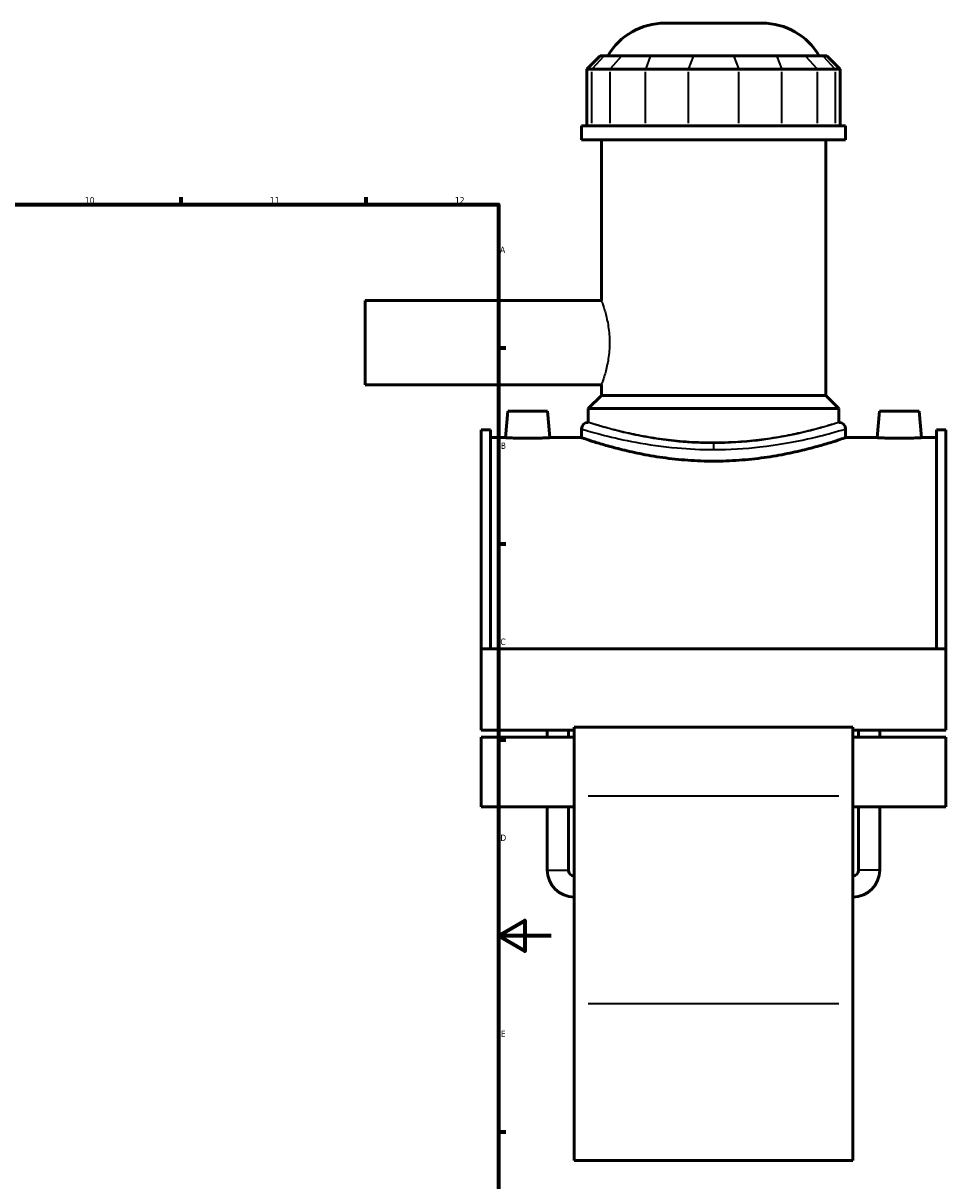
# Model space of a CAD drawing. Header units: millimetres. Extents: x -270 to 990, y -132 to 1203.
# Tile 6 of 7: x 641 to 990, y 204 to 643. Entities that reach past the tile are written whole.
import ezdxf

# ---------------------------------------------------------------- set-up
doc = ezdxf.new("R2010")
doc.units = ezdxf.units.MM
for name, color, linetype, lineweight in [('Border (ANSI)', 7, 'Continuous', 70), ('Visible (ANSI)', 7, 'Continuous', 50), ('Visible Narrow (ANSI)', 7, 'Continuous', 35)]:
    doc.layers.add(name, color=color, linetype=linetype, lineweight=lineweight)
doc.styles.add('Note Text (ANSI)', font='tahoma.ttf')

# ---------------------------------------------------------------- blocks, each defined once
blk = doc.blocks.new('Borders Default Border')
at = {"layer": 'Border (ANSI)'}
for p, q in [((700.83, 574), (700.83, 576.8)), ((770.92, 574), (770.92, 576.8)), ((821, 519.75), (823.8, 519.75)), ((821, 445.5), (823.8, 445.5)), ((821, 371.25), (823.8, 371.25)), ((821, 222.75), (823.8, 222.75))]:
    blk.add_line(p, q, dxfattribs=at)
at = {"layer": 'Border (ANSI)', "flags": 128}
for points in [[(20, 20), (20, 574), (821, 574), (821, 20), (20, 20)], [(841, 297), (821, 297), (831, 302.77), (831, 291.23), (821, 297)]]:
    blk.add_lwpolyline(points, dxfattribs=at)
at = {"layer": 'Border (ANSI)', "color": 5, "true_color": 0x0000ff, "char_height": 2.4, "attachment_point": 7, "style": 'Note Text (ANSI)'}
for s, insert in [('10', (664.35, 574.35)), ('11', (734.43, 574.4)), ('12', (804.52, 574.4)), ('A', (821.58, 555.68)), ('B', (821.87, 481.43)), ('C', (821.71, 407.13)), ('D', (821.72, 332.93)), ('E', (821.91, 258.68))]:
    blk.add_mtext(s, dxfattribs=dict(at, insert=insert))

msp = doc.modelspace()

# ---------------------------------------------------------------- linework, layer by layer
at = {"layer": 'Visible (ANSI)'}
for p, q in [((884.03, 642.68), (920.86, 642.68)), ((859.51, 630.29), (854.51, 625.29)), ((859.51, 630.29), (861.03, 630.29)), ((867.75, 630.29), (861.03, 630.29)), ((867.75, 630.29), (878.57, 630.29)), ((894.79, 630.29), (878.57, 630.29)), ((894.79, 630.29), (910.1, 630.29)), ((926.32, 630.29), (910.1, 630.29)), ((926.32, 630.29), (937.15, 630.29)), ((943.87, 630.29), (937.15, 630.29)), ((943.87, 630.29), (945.39, 630.29)), ((945.39, 630.29), (950.39, 625.29)), ((856.41, 625.29), (854.51, 625.29)), ((854.51, 625.29), (854.51, 603.74)), ((856.41, 625.29), (863.13, 625.29)), ((876.66, 625.29), (863.13, 625.29)), ((876.66, 625.29), (892.88, 625.29)), ((912.01, 625.29), (892.88, 625.29)), ((912.01, 625.29), (928.24, 625.29)), ((941.77, 625.29), (928.24, 625.29)), ((941.77, 625.29), (948.48, 625.29)), ((950.39, 625.29), (948.48, 625.29)), ((950.39, 625.29), (950.39, 603.74)), ((952.45, 603.74), (852.45, 603.74)), ((852.45, 598.43), (852.45, 603.74)), ((952.45, 598.43), (952.45, 603.74)), ((952.45, 598.43), (852.45, 598.43)), ((859.95, 537.68), (859.95, 598.43)), ((944.95, 501.68), (944.95, 598.43)), ((770.45, 537.68), (770.45, 505.68)), ((859.95, 537.68), (770.45, 537.68)), ((859.95, 505.68), (770.45, 505.68)), ((859.95, 501.68), (859.95, 505.68)), ((859.95, 501.68), (854.95, 496.68)), ((944.95, 501.68), (859.95, 501.68)), ((944.95, 501.68), (949.95, 496.68)), ((824.55, 495.68), (823.67, 485.68)), ((839.55, 495.68), (824.55, 495.68)), ((839.55, 495.68), (840.42, 485.68)), ((949.95, 496.68), (854.95, 496.68)), ((854.95, 491.48), (854.95, 496.68)), ((949.95, 491.48), (949.95, 496.68)), ((965.35, 495.68), (964.47, 485.68)), ((965.35, 495.68), (980.35, 495.68)), ((980.35, 495.68), (981.22, 485.68)), ((814.45, 488.58), (814.45, 405.65)), ((814.45, 488.58), (817.97, 488.58)), ((817.97, 405.65), (817.97, 488.58)), ((852.45, 488.98), (852.45, 485.68)), ((952.45, 488.98), (952.45, 485.68)), ((986.93, 405.65), (986.93, 488.58)), ((986.93, 488.58), (990.45, 488.58)), ((990.45, 488.58), (990.45, 405.65)), ((823.67, 485.68), (817.97, 485.68)), ((852.45, 485.68), (840.42, 485.68)), ((964.47, 485.68), (952.45, 485.68)), ((986.93, 485.68), (981.22, 485.68)), ((814.45, 405.65), (814.45, 374.89)), ((990.45, 405.65), (814.45, 405.65)), ((990.45, 374.89), (990.45, 405.65)), ((849.65, 374.89), (814.45, 374.89)), ((839.49, 372.21), (839.49, 374.89)), ((847.49, 372.21), (847.49, 374.89)), ((849.65, 375.96), (849.65, 349.91)), ((955.25, 375.96), (849.65, 375.96)), ((955.25, 349.91), (955.25, 375.96)), ((990.45, 374.89), (955.25, 374.89)), ((957.41, 372.21), (957.41, 374.89)), ((965.41, 372.21), (965.41, 374.89)), ((814.45, 372.21), (814.45, 345.86)), ((849.65, 372.21), (814.45, 372.21)), ((990.45, 372.21), (955.25, 372.21)), ((990.45, 345.86), (990.45, 372.21)), ((849.65, 271.28), (849.65, 349.91)), ((955.25, 349.91), (955.25, 271.28)), ((849.65, 345.86), (814.45, 345.86)), ((839.49, 321.84), (839.49, 345.86)), ((847.49, 321.84), (847.49, 345.86)), ((990.45, 345.86), (955.25, 345.86)), ((957.41, 321.84), (957.41, 345.86)), ((965.41, 321.84), (965.41, 345.86)), ((849.65, 271.28), (849.65, 211.93)), ((955.25, 211.93), (955.25, 271.28)), ((955.25, 211.93), (849.65, 211.93))]:
    msp.add_line(p, q, dxfattribs=at)
for centre, radius, start, end in [((884.03, 617.68), 25, 90, 149.7085), ((920.86, 617.68), 25, 30.2915, 90), ((854.95, 488.98), 2.5, 90, 180), ((949.95, 488.98), 2.5, 0, 90), ((849.65, 321.84), 10.16, 180, 270), ((849.65, 321.84), 2.16, 180, 270), ((955.25, 321.84), 10.16, 270, 0), ((955.25, 321.84), 2.16, 270, 0)]:
    msp.add_arc(centre, radius, start, end, dxfattribs=at)
for points, knots in [([(832.05, 485.43), (830.99, 485.43), (829.87, 485.45), (827.81, 485.49), (826.86, 485.53), (825.38, 485.59), (824.74, 485.62), (823.88, 485.66), (823.67, 485.68), (823.67, 485.68)], [2.527582, 2.527582, 2.527582, 2.527582, 2.843621, 2.843621, 3.15966, 3.15966, 3.475517, 3.475517, 3.791373, 3.791373, 3.791373, 3.791373]), ([(840.42, 485.68), (840.42, 485.68), (840.21, 485.66), (839.36, 485.62), (838.72, 485.59), (837.23, 485.53), (836.29, 485.49), (834.22, 485.45), (833.1, 485.43), (832.05, 485.43)], [6.318954, 6.318954, 6.318954, 6.318954, 6.63481, 6.63481, 6.950667, 6.950667, 7.266706, 7.266706, 7.582745, 7.582745, 7.582745, 7.582745]), ([(902.45, 476.78), (899.28, 476.78), (896.01, 476.9), (889.53, 477.36), (886.32, 477.7), (880.17, 478.56), (877.22, 479.08), (871.79, 480.17), (869.3, 480.75), (864.89, 481.86), (862.82, 482.43), (859.15, 483.49), (857.56, 483.99), (855, 484.81), (854.03, 485.14), (852.75, 485.57), (852.45, 485.68), (852.45, 485.68)], [0, 0, 0, 0, 0.95047, 0.95047, 1.900939, 1.900939, 2.851409, 2.851409, 3.801879, 3.801879, 4.751839, 4.751839, 5.7018, 5.7018, 6.651761, 6.651761, 7.601722, 7.601722, 7.601722, 7.601722]), ([(952.45, 485.68), (952.45, 485.68), (952.14, 485.57), (950.86, 485.14), (949.89, 484.81), (947.33, 483.99), (945.74, 483.49), (942.08, 482.43), (940.01, 481.86), (935.6, 480.75), (933.11, 480.17), (927.67, 479.08), (924.73, 478.56), (918.58, 477.7), (915.36, 477.36), (908.88, 476.9), (905.62, 476.78), (902.45, 476.78)], [22.805165, 22.805165, 22.805165, 22.805165, 23.755126, 23.755126, 24.705087, 24.705087, 25.655048, 25.655048, 26.605008, 26.605008, 27.555478, 27.555478, 28.505948, 28.505948, 29.456417, 29.456417, 30.406887, 30.406887, 30.406887, 30.406887]), ([(972.85, 485.43), (971.79, 485.43), (970.67, 485.45), (968.61, 485.49), (967.66, 485.53), (966.18, 485.59), (965.54, 485.62), (964.68, 485.66), (964.47, 485.68), (964.47, 485.68)], [0, 0, 0, 0, 0.316039, 0.316039, 0.632079, 0.632079, 0.947935, 0.947935, 1.263791, 1.263791, 1.263791, 1.263791]), ([(981.22, 485.68), (981.22, 485.68), (981.01, 485.66), (980.16, 485.62), (979.52, 485.59), (978.03, 485.53), (977.09, 485.49), (975.02, 485.45), (973.9, 485.43), (972.85, 485.43)], [3.791373, 3.791373, 3.791373, 3.791373, 4.107229, 4.107229, 4.423085, 4.423085, 4.739124, 4.739124, 5.055164, 5.055164, 5.055164, 5.055164])]:
    msp.add_open_spline(points, degree=3, knots=knots, dxfattribs=at)
at = {"layer": 'Visible Narrow (ANSI)'}
for p, q in [((860.8, 630.04), (856.64, 625.54)), ((867.52, 630.04), (863.36, 625.54)), ((878.48, 630.04), (876.76, 625.54)), ((894.7, 630.04), (892.98, 625.54)), ((910.2, 630.04), (911.92, 625.54)), ((926.42, 630.04), (928.14, 625.54)), ((937.38, 630.04), (941.53, 625.54)), ((944.1, 630.04), (948.25, 625.54)), ((856.41, 604.81), (856.41, 624.21)), ((863.13, 624.21), (863.13, 604.81)), ((876.66, 604.81), (876.66, 624.21)), ((892.88, 624.21), (892.88, 604.81)), ((912.01, 604.81), (912.01, 624.21)), ((928.24, 624.21), (928.24, 604.81)), ((941.77, 604.81), (941.77, 624.21)), ((948.48, 624.21), (948.48, 604.81)), ((902.45, 483.48), (902.45, 481.32)), ((949.97, 349.91), (854.93, 349.91)), ((839.54, 321.84), (847.44, 321.84)), ((965.36, 321.84), (957.46, 321.84)), ((949.97, 271.28), (854.93, 271.28))]:
    msp.add_line(p, q, dxfattribs=at)
for points, knots in [([(859.95, 537.68), (859.95, 537.68), (859.99, 537.58), (860.14, 537.17), (860.25, 536.86), (860.54, 536.04), (860.71, 535.53), (861.09, 534.36), (861.29, 533.7), (861.87, 531.58), (862.29, 529.8), (862.75, 526.84), (862.87, 525.82), (863.03, 523.74), (863.07, 522.69), (863.07, 521.68)], [7.311147, 7.311147, 7.311147, 7.311147, 7.61566, 7.61566, 7.920172, 7.920172, 8.224685, 8.224685, 8.529197, 8.529197, 9.138697, 9.138697, 9.443447, 9.443447, 9.748197, 9.748197, 9.748197, 9.748197]), ([(863.07, 521.68), (863.07, 520.66), (863.03, 519.61), (862.87, 517.54), (862.75, 516.51), (862.29, 513.56), (861.87, 511.77), (861.29, 509.66), (861.09, 509), (860.71, 507.83), (860.54, 507.32), (860.25, 506.5), (860.14, 506.19), (859.99, 505.78), (859.95, 505.68), (859.95, 505.68)], [0, 0, 0, 0, 0.30475, 0.30475, 0.6095, 0.6095, 1.218999, 1.218999, 1.523512, 1.523512, 1.828024, 1.828024, 2.132537, 2.132537, 2.437049, 2.437049, 2.437049, 2.437049]), ([(902.45, 483.53), (898.02, 483.53), (893.6, 483.75), (884.01, 484.66), (878.96, 485.45), (870.13, 487.2), (866.31, 488.15), (859.73, 489.95), (857.22, 490.75), (855.28, 491.37), (854.95, 491.47), (854.95, 491.48)], [15.192586, 15.192586, 15.192586, 15.192586, 16.535145, 16.535145, 18.230846, 18.230846, 19.891124, 19.891124, 21.805386, 21.805386, 22.788883, 22.788883, 22.788883, 22.788883]), ([(949.95, 491.48), (949.95, 491.48), (949.66, 491.39), (948.45, 491.01), (947.52, 490.73), (945.09, 490.01), (943.58, 489.59), (940.1, 488.66), (938.13, 488.17), (933.94, 487.21), (931.57, 486.71), (926.4, 485.77), (923.6, 485.33), (917.76, 484.59), (914.71, 484.29), (908.55, 483.9), (905.45, 483.8), (902.45, 483.8), (899.44, 483.8), (896.34, 483.9), (890.19, 484.29), (887.14, 484.59), (881.29, 485.33), (878.49, 485.77), (873.33, 486.71), (870.96, 487.21), (866.76, 488.17), (864.79, 488.66), (861.31, 489.59), (859.8, 490.01), (857.37, 490.73), (856.45, 491.01), (855.24, 491.39), (854.95, 491.48), (854.95, 491.48)], [21.631144, 21.631144, 21.631144, 21.631144, 22.532277, 22.532277, 23.43341, 23.43341, 24.334543, 24.334543, 25.235676, 25.235676, 26.137138, 26.137138, 27.038601, 27.038601, 27.940063, 27.940063, 28.841525, 28.841525, 28.841525, 29.742988, 29.742988, 30.64445, 30.64445, 31.545912, 31.545912, 32.447375, 32.447375, 33.348508, 33.348508, 34.249641, 34.249641, 35.150774, 35.150774, 36.051907, 36.051907, 36.051907, 36.051907]), ([(949.95, 491.48), (949.95, 491.48), (949.93, 491.47), (949.59, 491.36), (948.23, 490.91), (943.57, 489.51), (940.29, 488.57), (931.47, 486.47), (925.6, 485.31), (913.85, 483.9), (908.15, 483.53), (902.45, 483.53)], [37.981475, 37.981475, 37.981475, 37.981475, 38.223817, 38.223817, 39.985516, 39.985516, 41.744231, 41.744231, 43.847902, 43.847902, 45.577758, 45.577758, 45.577758, 45.577758]), ([(852.45, 488.98), (852.45, 488.97), (852.8, 488.87), (854.84, 488.26), (857.48, 487.48), (864.41, 485.71), (868.42, 484.77), (877.72, 483.05), (883.04, 482.27), (893.13, 481.38), (897.79, 481.16), (902.45, 481.16)], [-22.788883, -22.788883, -22.788883, -22.788883, -21.805386, -21.805386, -19.891124, -19.891124, -18.230846, -18.230846, -16.535145, -16.535145, -15.192586, -15.192586, -15.192586, -15.192586]), ([(902.45, 481.16), (908.45, 481.16), (914.45, 481.53), (926.82, 482.92), (933, 484.06), (942.28, 486.12), (945.73, 487.04), (950.63, 488.42), (952.08, 488.86), (952.43, 488.97), (952.45, 488.98), (952.45, 488.98)], [-45.577758, -45.577758, -45.577758, -45.577758, -43.847902, -43.847902, -41.744231, -41.744231, -39.985516, -39.985516, -38.223817, -38.223817, -37.981475, -37.981475, -37.981475, -37.981475])]:
    msp.add_open_spline(points, degree=3, knots=knots, dxfattribs=at)

# ---------------------------------------------------------------- block references
msp.add_blockref('Borders Default Border', (0, 0))

doc.saveas('drawing.dxf')
